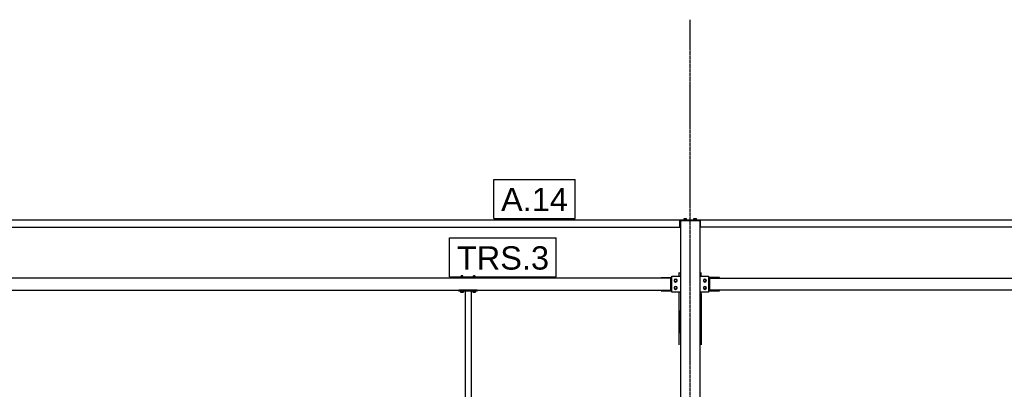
# Model space of a CAD drawing. Header units: millimetres. Extents: x 0 to 75000, y 0 to 29700.
# Tile 22 of 30: x 47991 to 56072, y 13028 to 16059. Entities that reach past the tile are written whole.
import ezdxf

# ---------------------------------------------------------------- set-up
doc = ezdxf.new("R2010")
doc.units = ezdxf.units.MM
doc.linetypes.add('DXK_LINE_DOT3', pattern=[5.9187, 2.979, -0.9799, 0.9799, -0.9799])
for name, color, linetype in [('TS_INNE_OBIEKTY', 7, 'Continuous'), ('TS_LINIE_WIDOCZNE', 7, 'Continuous'), ('TS_OPISY', 7, 'Continuous'), ('TS_OPISY_LINIE', 7, 'Continuous'), ('TS_OPISY_RAMKA', 7, 'Continuous')]:
    doc.layers.add(name, color=color, linetype=linetype)
doc.styles.add('Arial', font='ARIAL.TTF', dxfattribs={"height": 0.2})

# ---------------------------------------------------------------- blocks, each defined once
blk = doc.blocks.new('Part-305655500-2110 - 1303')
at = {"layer": 'TS_LINIE_WIDOCZNE', "color": 1, "linetype": 'Continuous'}
for p, q in [((53584.7, 13811.8), (53584.7, 13811.8)), ((53584.7, 13811.8), (53584.7, 13393.5)), ((53584.7, 13811.6), (53584.7, 13811.6)), ((53404.7, 13393.5), (53404.7, 13660.3)), ((53584.7, 13692.6), (53584.7, 13692.6)), ((53584.7, 13678), (53584.7, 13678))]:
    blk.add_line(p, q, dxfattribs=at)
blk = doc.blocks.new('Part-305655500-1786 - 1303')
at = {"layer": 'TS_LINIE_WIDOCZNE', "color": 1, "linetype": 'Continuous'}
for p, q in [((51746.3, 13839.6), (51596.3, 13839.6)), ((51596.3, 13831.6), (51596.3, 13839.6)), ((51746.3, 13831.6), (51596.3, 13831.6)), ((51746.3, 13831.6), (51746.3, 13839.6))]:
    blk.add_line(p, q, dxfattribs=at)
blk = doc.blocks.new('Part-305655500-1412 - 1303')
at = {"layer": 'TS_LINIE_WIDOCZNE', "color": 1, "linetype": 'Continuous'}
for p, q in [((53574.8, 14408.8), (53414.8, 14408.8)), ((53414.8, 14408.8), (53414.8, 9268.8)), ((53574.8, 9268.8), (53574.8, 14408.8))]:
    blk.add_line(p, q, dxfattribs=at)
blk = doc.blocks.new('Bolt-305655500-1621 - 1303')
at = {"layer": 'TS_INNE_OBIEKTY', "color": 1, "linetype": 'Continuous'}
for p, q in [((53466.8, 14421.3), (53442.8, 14421.3)), ((53442.8, 14418.8), (53442.8, 14421.3)), ((53444.4, 14421.3), (53444.4, 14429.3)), ((53444.4, 14429.3), (53465.2, 14429.3)), ((53449.6, 14421.3), (53449.6, 14429.3)), ((53460, 14421.3), (53460, 14429.3)), ((53465.2, 14421.3), (53465.2, 14429.3)), ((53466.8, 14418.8), (53466.8, 14421.3))]:
    blk.add_line(p, q, dxfattribs=at)
blk = doc.blocks.new('GridLine-305655500-2196 - 1303')
at = {"layer": 'TS_INNE_OBIEKTY', "color": 4, "linetype": 'DXK_LINE_DOT3'}
blk.add_line((35108.3, 14418.8), (68636.2, 14418.8), dxfattribs=at)
blk = doc.blocks.new('Part-305655500-1635 - 1303')
at = {"layer": 'TS_LINIE_WIDOCZNE', "color": 1, "linetype": 'Continuous'}
for p, q in [((53334.8, 13939.6), (47761.3, 13939.6)), ((47761.3, 13939.6), (47761.3, 13839.6)), ((53334.8, 13839.6), (53334.8, 13939.6)), ((47761.3, 13839.6), (51596.3, 13839.6)), ((51746.3, 13839.6), (53334.8, 13839.6))]:
    blk.add_line(p, q, dxfattribs=at)
blk = doc.blocks.new('Part-305655500-1531 - 1303')
at = {"layer": 'TS_LINIE_WIDOCZNE', "color": 1, "linetype": 'Continuous'}
for p, q in [((47606.3, 14414.8), (47606.3, 14418.8)), ((47606.3, 14418.8), (53489.8, 14418.8)), ((47606.3, 14414.8), (47686.3, 14414.8)), ((47686.3, 14358.8), (47686.3, 14418.8)), ((53409.8, 14358.8), (53409.8, 14418.8)), ((53489.8, 14414.8), (53409.8, 14414.8)), ((53489.8, 14418.8), (53489.8, 14414.8)), ((47681.3, 14358.8), (53414.8, 14358.8))]:
    blk.add_line(p, q, dxfattribs=at)
blk = doc.blocks.new('Part-305655500-1532 - 1303')
at = {"layer": 'TS_LINIE_WIDOCZNE', "color": 1, "linetype": 'Continuous'}
for p, q in [((53499.8, 14414.8), (53499.8, 14418.8)), ((53499.8, 14418.8), (58511.3, 14418.8)), ((53499.8, 14414.8), (53579.8, 14414.8)), ((53579.8, 14358.8), (53579.8, 14418.8)), ((58431.3, 14358.8), (58431.3, 14418.8)), ((58511.3, 14414.8), (58431.3, 14414.8)), ((58511.3, 14418.8), (58511.3, 14414.8)), ((58436.3, 14358.8), (53574.8, 14358.8))]:
    blk.add_line(p, q, dxfattribs=at)
blk = doc.blocks.new('Part-305655500-1584 - 1303')
at = {"layer": 'TS_LINIE_WIDOCZNE', "color": 1, "linetype": 'Continuous'}
for p, q in [((53404.7, 13982.9), (53404.7, 13985.5)), ((53584.7, 13982.9), (53584.7, 13985.5))]:
    blk.add_line(p, q, dxfattribs=at)
blk = doc.blocks.new('Part-305655500-1620 - 1303')
at = {"layer": 'TS_LINIE_WIDOCZNE', "color": 1, "linetype": 'Continuous'}
for p, q in [((53414.8, 14408.8), (53414.8, 14414.8)), ((53489.8, 14414.8), (53499.8, 14414.8)), ((53574.8, 14408.8), (53574.8, 14414.8))]:
    blk.add_line(p, q, dxfattribs=at)
blk = doc.blocks.new('Bolt-305655500-1622 - 1303')
at = {"layer": 'TS_INNE_OBIEKTY', "color": 1, "linetype": 'Continuous'}
for p, q in [((53546.8, 14421.3), (53522.8, 14421.3)), ((53522.8, 14418.8), (53522.8, 14421.3)), ((53524.4, 14421.3), (53524.4, 14429.3)), ((53524.4, 14429.3), (53545.2, 14429.3)), ((53529.6, 14421.3), (53529.6, 14429.3)), ((53540, 14421.3), (53540, 14429.3)), ((53545.2, 14421.3), (53545.2, 14429.3)), ((53546.8, 14418.8), (53546.8, 14421.3))]:
    blk.add_line(p, q, dxfattribs=at)
blk = doc.blocks.new('Part-305655500-1636 - 1303')
at = {"layer": 'TS_LINIE_WIDOCZNE', "color": 1, "linetype": 'Continuous'}
for p, q in [((53654.8, 13839.6), (53654.8, 13939.6)), ((53654.8, 13939.6), (58356.3, 13939.6)), ((58356.3, 13939.6), (58356.3, 13839.6)), ((58356.3, 13839.6), (53654.8, 13839.6))]:
    blk.add_line(p, q, dxfattribs=at)
blk = doc.blocks.new('Part-305655500-1753 - 1303')
at = {"layer": 'TS_LINIE_WIDOCZNE', "color": 1, "linetype": 'Continuous'}
for p, q in [((51696.3, 13831.6), (51646.3, 13831.6)), ((51646.3, 13831.6), (51646.3, 9608.8)), ((51696.3, 13831.6), (51696.3, 9608.8)), ((51696.3, 9608.8), (51646.3, 9608.8))]:
    blk.add_line(p, q, dxfattribs=at)
blk = doc.blocks.new('Bolt-305655500-1789 - 1303')
at = {"layer": 'TS_INNE_OBIEKTY', "color": 1, "linetype": 'Continuous'}
for p, q in [((51609.3, 13942.1), (51633.3, 13942.1)), ((51609.3, 13939.6), (51609.3, 13942.1)), ((51630.8, 13952.1), (51611.8, 13952.1)), ((51611.8, 13952.1), (51611.8, 13942.1)), ((51626.5, 13959.1), (51615.3, 13959.1)), ((51615.3, 13952.1), (51615.3, 13959.1)), ((51621.3, 13942.1), (51621.3, 13952.1)), ((51627.3, 13959.1), (51626.5, 13959.1)), ((51627.3, 13952.1), (51627.3, 13959.1)), ((51630.8, 13942.1), (51630.8, 13952.1)), ((51633.3, 13939.6), (51633.3, 13942.1)), ((51709.3, 13942.1), (51733.3, 13942.1)), ((51709.3, 13939.6), (51709.3, 13942.1)), ((51730.8, 13952.1), (51711.8, 13952.1)), ((51711.8, 13952.1), (51711.8, 13942.1)), ((51726.5, 13959.1), (51715.3, 13959.1)), ((51715.3, 13952.1), (51715.3, 13959.1)), ((51721.3, 13942.1), (51721.3, 13952.1)), ((51727.3, 13959.1), (51726.5, 13959.1)), ((51727.3, 13952.1), (51727.3, 13959.1)), ((51730.8, 13942.1), (51730.8, 13952.1)), ((51733.3, 13939.6), (51733.3, 13942.1)), ((51609.3, 13829.1), (51609.3, 13831.6)), ((51609.3, 13829.1), (51633.3, 13829.1)), ((51612.3, 13821.6), (51612.3, 13829.1)), ((51630.3, 13821.6), (51612.3, 13821.6)), ((51621.3, 13821.6), (51621.3, 13829.1)), ((51630.3, 13829.1), (51630.3, 13821.6)), ((51633.3, 13829.1), (51633.3, 13831.6)), ((51709.3, 13829.1), (51709.3, 13831.6)), ((51709.3, 13829.1), (51733.3, 13829.1)), ((51712.3, 13821.6), (51712.3, 13829.1)), ((51730.3, 13821.6), (51712.3, 13821.6)), ((51721.3, 13821.6), (51721.3, 13829.1)), ((51730.3, 13829.1), (51730.3, 13821.6)), ((51733.3, 13829.1), (51733.3, 13831.6))]:
    blk.add_line(p, q, dxfattribs=at)
blk = doc.blocks.new('Part-305655500-1867 - 1303')
at = {"layer": 'TS_LINIE_WIDOCZNE', "color": 1, "linetype": 'Continuous'}
for p, q in [((53404.7, 13982.9), (53414.8, 13982.9)), ((53404.7, 13954.6), (53404.7, 13982.9)), ((53574.8, 13982.9), (53584.7, 13982.9)), ((53584.7, 13954.6), (53584.7, 13982.9)), ((53404.7, 13672.3), (53404.7, 13824.6)), ((53584.7, 13672.3), (53584.7, 13824.6)), ((53404.7, 13672.3), (53414.8, 13672.3)), ((53574.8, 13672.3), (53584.7, 13672.3))]:
    blk.add_line(p, q, dxfattribs=at)
blk = doc.blocks.new('Part-305655500-1868 - 1303')
at = {"layer": 'TS_LINIE_WIDOCZNE', "color": 1, "linetype": 'Continuous'}
for p, q in [((53414.7, 13631.3), (53414.7, 13640.3)), ((53414.7, 13640.3), (53414.8, 13640.3)), ((53414.7, 13631.3), (53414.8, 13631.3)), ((53414.7, 13488.3), (53414.7, 13497.3)), ((53414.7, 13497.3), (53414.8, 13497.3)), ((53414.8, 13488.3), (53414.7, 13488.3))]:
    blk.add_line(p, q, dxfattribs=at)
blk = doc.blocks.new('Part-305655500-1870 - 1303')
at = {"layer": 'TS_LINIE_WIDOCZNE', "color": 1, "linetype": 'Continuous'}
for p, q in [((53414.7, 13497.3), (53414.7, 13630.8)), ((53414.7, 13630.8), (53414.8, 13630.8))]:
    blk.add_line(p, q, dxfattribs=at)
blk = doc.blocks.new('Part-305655500-1888 - 1303')
at = {"layer": 'TS_LINIE_WIDOCZNE', "color": 1, "linetype": 'Continuous'}
blk.add_line((53414.7, 13640.3), (53414.7, 13660.3), dxfattribs=at)
blk = doc.blocks.new('Part-305655500-1889 - 1303')
at = {"layer": 'TS_LINIE_WIDOCZNE', "color": 1, "linetype": 'Continuous'}
for p, q in [((53404.7, 13660.3), (53404.7, 13672.3)), ((53404.7, 13660.3), (53414.8, 13660.3)), ((53574.8, 13660.3), (53584.7, 13660.3)), ((53584.7, 13660.3), (53584.7, 13672.3))]:
    blk.add_line(p, q, dxfattribs=at)
blk = doc.blocks.new('Part-305655500-1984 - 1303')
at = {"layer": 'TS_LINIE_WIDOCZNE', "color": 1, "linetype": 'Continuous'}
for p, q in [((53574.8, 13954.6), (53644.8, 13954.6)), ((53644.8, 13954.6), (53644.8, 13824.6)), ((53644.8, 13824.6), (53574.8, 13824.6))]:
    blk.add_line(p, q, dxfattribs=at)
blk = doc.blocks.new('Part-305655500-1985 - 1303')
at = {"layer": 'TS_LINIE_WIDOCZNE', "color": 1, "linetype": 'Continuous'}
for p, q in [((53734.8, 13944.6), (53644.8, 13944.6)), ((53734.8, 13939.6), (53734.8, 13944.6)), ((53644.8, 13834.6), (53734.8, 13834.6)), ((53734.8, 13834.6), (53734.8, 13839.6))]:
    blk.add_line(p, q, dxfattribs=at)
blk = doc.blocks.new('Bolt-305655500-1986 - 1303')
at = {"layer": 'TS_INNE_OBIEKTY', "color": 1, "linetype": 'Continuous'}
for p, q in [((53605.8, 13924.8), (53614.8, 13930)), ((53605.8, 13914.4), (53605.8, 13924.8)), ((53614.8, 13909.2), (53605.8, 13914.4)), ((53614.8, 13930), (53623.8, 13924.8)), ((53623.8, 13914.4), (53614.8, 13909.2)), ((53623.8, 13924.8), (53623.8, 13914.4)), ((53605.8, 13864.8), (53614.8, 13870)), ((53605.8, 13854.4), (53605.8, 13864.8)), ((53614.8, 13849.2), (53605.8, 13854.4)), ((53614.8, 13870), (53623.8, 13864.8)), ((53623.8, 13854.4), (53614.8, 13849.2)), ((53623.8, 13864.8), (53623.8, 13854.4))]:
    blk.add_line(p, q, dxfattribs=at)
for centre, start, end in [((53614.8, 13919.6), 90, 270), ((53614.8, 13919.6), 270, 90), ((53614.8, 13859.6), 90, 270), ((53614.8, 13859.6), 270, 90)]:
    blk.add_arc(centre, 12, start, end, dxfattribs=at)
blk = doc.blocks.new('Part-305655500-1987 - 1303')
at = {"layer": 'TS_LINIE_WIDOCZNE', "color": 1, "linetype": 'Continuous'}
for p, q in [((53344.8, 13824.6), (53344.8, 13954.6)), ((53344.8, 13954.6), (53414.8, 13954.6)), ((53414.8, 13824.6), (53344.8, 13824.6))]:
    blk.add_line(p, q, dxfattribs=at)
blk = doc.blocks.new('Part-305655500-1988 - 1303')
at = {"layer": 'TS_LINIE_WIDOCZNE', "color": 1, "linetype": 'Continuous'}
for p, q in [((53254.8, 13939.6), (53254.8, 13944.6)), ((53254.8, 13944.6), (53344.8, 13944.6)), ((53254.8, 13834.6), (53254.8, 13839.6)), ((53254.8, 13834.6), (53344.8, 13834.6))]:
    blk.add_line(p, q, dxfattribs=at)
blk = doc.blocks.new('Bolt-305655500-1989 - 1303')
at = {"layer": 'TS_INNE_OBIEKTY', "color": 1, "linetype": 'Continuous'}
for p, q in [((53365.8, 13924.8), (53374.8, 13930)), ((53365.8, 13914.4), (53365.8, 13924.8)), ((53374.8, 13909.2), (53365.8, 13914.4)), ((53374.8, 13930), (53383.8, 13924.8)), ((53383.8, 13914.4), (53374.8, 13909.2)), ((53383.8, 13924.8), (53383.8, 13914.4)), ((53365.8, 13864.8), (53374.8, 13870)), ((53365.8, 13854.4), (53365.8, 13864.8)), ((53374.8, 13849.2), (53365.8, 13854.4)), ((53374.8, 13870), (53383.8, 13864.8)), ((53383.8, 13854.4), (53374.8, 13849.2)), ((53383.8, 13864.8), (53383.8, 13854.4))]:
    blk.add_line(p, q, dxfattribs=at)
for centre, start, end in [((53374.8, 13919.6), 90, 270), ((53374.8, 13919.6), 270, 90), ((53374.8, 13859.6), 90, 270), ((53374.8, 13859.6), 270, 90)]:
    blk.add_arc(centre, 12, start, end, dxfattribs=at)
blk = doc.blocks.new('GridLine-305655500-2189 - 1303')
at = {"layer": 'TS_INNE_OBIEKTY', "color": 4, "linetype": 'DXK_LINE_DOT3'}
blk.add_line((53494.7, 7518.8), (53494.7, 16058.8), dxfattribs=at)
at = {"layer": 'TS_INNE_OBIEKTY', "color": 4, "linetype": 'Continuous'}
for p, q in [((53320.6, 7518.8), (53668.9, 7518.8)), ((53320.6, 7118.8), (53320.6, 7518.8)), ((53668.9, 7118.8), (53668.9, 7518.8)), ((53320.6, 7118.8), (53668.9, 7118.8))]:
    blk.add_line(p, q, dxfattribs=at)
at = {"layer": 'TS_INNE_OBIEKTY', "color": 2, "linetype": 'Continuous', "style": 'Arial'}
blk.add_text('4', height=191, dxfattribs=at).set_placement((53420.6, 7218.8))
blk = doc.blocks.new('Mark-305655500-10738 - 1303')
at = {"layer": 'TS_OPISY_RAMKA', "linetype": 'Continuous'}
for p, q in [((51881.6, 14748.8), (52549.8, 14748.8)), ((51881.6, 14428.8), (51881.6, 14748.8)), ((52549.8, 14428.8), (52549.8, 14748.8)), ((51881.6, 14428.8), (52549.8, 14428.8))]:
    blk.add_line(p, q, dxfattribs=at)
blk.add_wipeout([(52489.8, 14488.8), (52489.8, 14688.8), (51941.6, 14688.8), (51941.6, 14488.8)]).dxf.layer = 'TS_OPISY_LINIE'
blk.add_wipeout([(52489.8, 14488.8), (52489.8, 14688.8), (51941.6, 14688.8), (51941.6, 14488.8)]).dxf.layer = 'TS_OPISY_LINIE'
at = {"layer": 'TS_OPISY', "style": 'Arial'}
blk.add_text('A.14', height=191.02, dxfattribs=at).set_placement((51941.6, 14488.8))
blk = doc.blocks.new('Mark-305655500-10749 - 1303')
at = {"layer": 'TS_OPISY_RAMKA', "linetype": 'Continuous'}
for p, q in [((51519.4, 14269.6), (52394.8, 14269.6)), ((51519.4, 13949.6), (51519.4, 14269.6)), ((52394.8, 13949.6), (52394.8, 14269.6)), ((51519.4, 13949.6), (52394.8, 13949.6))]:
    blk.add_line(p, q, dxfattribs=at)
blk.add_wipeout([(52334.8, 14009.6), (52334.8, 14209.6), (51579.4, 14209.6), (51579.4, 14009.6)]).dxf.layer = 'TS_OPISY_LINIE'
blk.add_wipeout([(52334.8, 14009.6), (52334.8, 14209.6), (51579.4, 14209.6), (51579.4, 14009.6)]).dxf.layer = 'TS_OPISY_LINIE'
at = {"layer": 'TS_OPISY', "style": 'Arial'}
blk.add_text('TRS.3', height=191.02, dxfattribs=at).set_placement((51579.4, 14009.6))

msp = doc.modelspace()

# ---------------------------------------------------------------- block references
for name in ['GridLine-305655500-2189 - 1303', 'GridLine-305655500-2196 - 1303', 'Part-305655500-1531 - 1303', 'Part-305655500-1620 - 1303', 'Part-305655500-1412 - 1303', 'Bolt-305655500-1621 - 1303', 'Part-305655500-1532 - 1303', 'Bolt-305655500-1622 - 1303', 'Part-305655500-1584 - 1303', 'Part-305655500-1867 - 1303', 'Part-305655500-1635 - 1303', 'Bolt-305655500-1789 - 1303', 'Part-305655500-1988 - 1303', 'Part-305655500-1987 - 1303', 'Bolt-305655500-1989 - 1303', 'Part-305655500-1984 - 1303', 'Bolt-305655500-1986 - 1303', 'Part-305655500-1985 - 1303', 'Part-305655500-1636 - 1303', 'Part-305655500-1786 - 1303', 'Part-305655500-1753 - 1303', 'Part-305655500-2110 - 1303', 'Part-305655500-1889 - 1303', 'Part-305655500-1888 - 1303', 'Part-305655500-1868 - 1303', 'Part-305655500-1870 - 1303']:
    msp.add_blockref(name, (0, 0))

# ---------------------------------------------------------------- next in the draw order: block references
for name in ['Mark-305655500-10738 - 1303', 'Mark-305655500-10749 - 1303']:
    msp.add_blockref(name, (0, 0))

doc.saveas('drawing.dxf')
